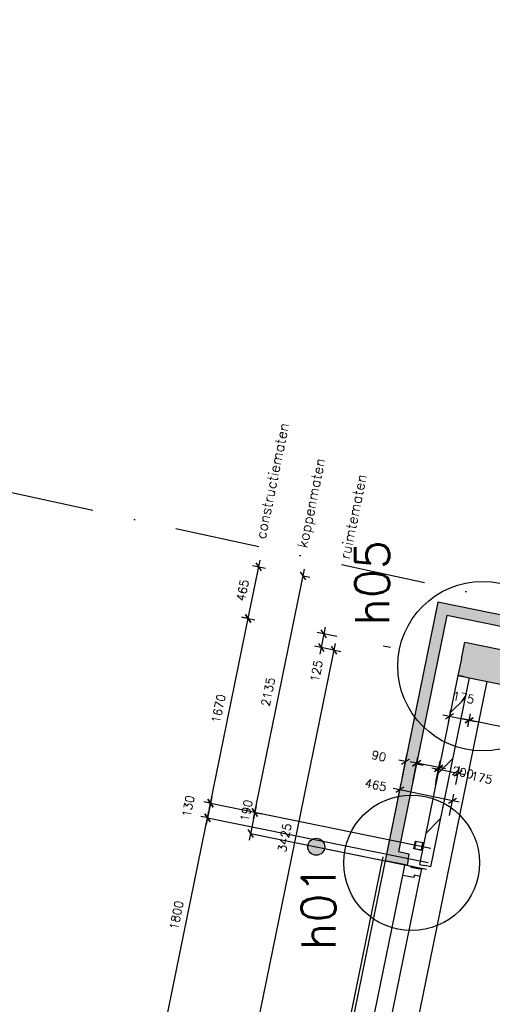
# Model space of a CAD drawing. Extents: x -29284 to 2055880, y -64816 to 121103.
# Tile 36 of 123: x 13499 to 17678, y 43901 to 52612. Entities that reach past the tile are written whole.
import ezdxf

# ---------------------------------------------------------------- set-up
doc = ezdxf.new("R2010")
doc.units = 0
doc.header["$LTSCALE"] = 50
doc.header["$MEASUREMENT"] = 0
doc.header["$PDMODE"] = 3
doc.header["$PDSIZE"] = 0.1
doc.linetypes.add('DASHDOT', pattern=[1, 0.5, -0.25, 0, -0.25])
doc.layers.get('0').update_dxf_attribs({"linetype": 'CONTINUOUS'})
doc.layers.get('DEFPOINTS').update_dxf_attribs({"linetype": 'CONTINUOUS'})
for name, color, linetype in [('_BRANDCOMPART', 6, 'DASHDOT'), ('_DETAILNUMMERS', 4, 'CONTINUOUS'), ('_DETAILNUMMERSTEKST', 4, 'CONTINUOUS'), ('A--A21--_F12--', 7, 'CONTINUOUS'), ('A--A21--_F123-', 9, 'CONTINUOUS'), ('A--A22--_F123-', 9, 'CONTINUOUS'), ('A--A28--_F-2--', 7, 'CONTINUOUS'), ('A--L21--', 3, 'CONTINUOUS'), ('A--L21--_F-2--', 7, 'CONTINUOUS'), ('A--L21--_F12--', 7, 'CONTINUOUS'), ('A--L21A3_BUITENWAND', 3, 'CONTINUOUS'), ('A--L22--_F-2--', 7, 'CONTINUOUS'), ('A--L28--', 7, 'CONTINUOUS'), ('A--L28--_F-2--', 7, 'CONTINUOUS'), ('A--L31--', 2, 'CONTINUOUS'), ('A--L31--_F123-', 7, 'CONTINUOUS'), ('A--M$1A-_F123-', 1, 'CONTINUOUS'), ('A--T01A-18_TEKST', 1, 'CONTINUOUS'), ('X--LR---_CP', 7, 'CONTINUOUS')]:
    doc.layers.add(name, color=color, linetype=linetype)
doc.layers.add('bruto vloeroppervlak', color=3, linetype='CONTINUOUS', plot=False)
doc.styles.add('ALFA-0_25', font='ROMANS')
doc.styles.add('HIEMSTRA', font='romans.shx')
doc.dimstyles.new('STANDARD$0', dxfattribs={"dimscale": 30, "dimtxt": 2.5, "dimasz": 2, "dimexe": 2, "dimexo": 0, "dimgap": 2, "dimtad": 1, "dimdec": 0, "dimzin": 0, "dimdsep": 46, "dimtxsty": 'ALFA-0_25', "dimblk1": 'OBLIQUE', "dimblk2": 'OBLIQUE', "dimsah": 1, "dimcen": -3, "dimdle": 2, "dimclrd": 1, "dimclre": 1, "dimclrt": 2, "dimadec": 0, "dimazin": 0, "dimtfac": 0.666667, "dimtofl": 0, "dimtmove": 2, "dimatfit": 3, "dimldrblk": 'OBLIQUE', "dimfxl": 1, "dimtvp": 0.833333, "dimtolj": 1, "dimtzin": 0, "dimarcsym": 0})

# ---------------------------------------------------------------- blocks, each defined once
blk = doc.blocks.new('*U1452')
at = {"layer": 'A--A22--_F123-', "linetype": 'Continuous'}
h = blk.add_hatch(dxfattribs=at)
h.set_pattern_fill('ALFALINE', color=256, scale=300, style=0)
h.set_pattern_definition([(45, (-17423.1, -46799.84), (-212.132, 212.132), [])])
h.paths.add_polyline_path([(0, 0), (49, -10), (-291.5, -1681.7), (-340.5, -1671.7), (-389.5, -1661.7), (-49, 10)])
at = {"layer": 'A--L22--_F-2--', "color": 3, "linetype": 'Continuous'}
for points in [[(0, 0), (-49, 10), (-389.5, -1661.7), (-340.5, -1671.7)], [(0, 0), (49, -10), (-291.5, -1681.7), (-340.5, -1671.7)]]:
    blk.add_lwpolyline(points, dxfattribs=at)
blk = doc.blocks.new('*U1451')
at = {"layer": 'A--A21--_F123-', "color": 2}
for points in [[(-2400.7, 489), (-2439.7, 548), (0, 0), (-39, 59)], [(0, 0), (39, -59), (-2400.7, 489), (-2361.7, 430.1)]]:
    blk.add_solid(points, dxfattribs=at)
at = {"layer": 'A--L21--_F-2--', "color": 3, "linetype": 'Continuous'}
for points in [[(-39, 59), (-39, 59), (-2439.7, 548), (-2439.7, 548)], [(39, -59), (39, -59), (-2361.7, 430.1), (-2361.7, 430.1)]]:
    blk.add_lwpolyline(points, dxfattribs=at)
blk = doc.blocks.new('*U1426')
at = {"layer": 'A--A21--_F123-', "color": 2}
for points in [[(0, 0), (-39, 59), (-446.1, -2190), (-505.1, -2229)], [(-446.1, -2190), (-387.1, -2151), (0, 0), (39, -59)]]:
    blk.add_solid(points, dxfattribs=at)
at = {"layer": 'A--L21--_F-2--', "color": 3, "linetype": 'Continuous'}
for points in [[(-39, 59), (-39, 59), (-505.1, -2229), (-505.1, -2229)], [(39, -59), (39, -59), (-387.1, -2151), (-387.1, -2151)]]:
    blk.add_lwpolyline(points, dxfattribs=at)
blk = doc.blocks.new('_OBLIQUE')
at = {"color": 0, "linetype": 'ByBlock'}
blk.add_line((-0.5, -0.5), (0.5, 0.5), dxfattribs=at)
blk = doc.blocks.new('*D160')
at = {"layer": 'A--M$1A-_F123-', "color": 1, "lineweight": -2, "transparency": 16777216}
for p, q in [((15583, 43618.1), (16290.6, 47091.8)), ((16267.6, 47035.2), (16337.4, 47021)), ((15584, 43679.1), (15653.7, 43664.9))]:
    blk.add_line(p, q, dxfattribs=at)
at = {"layer": 'DEFPOINTS', "color": 0, "transparency": 16777216}
for p in [(16267.6, 47035.2), (16278.6, 47033), (15584, 43679.1)]:
    blk.add_point(p, dxfattribs=at)
at = {"layer": 'A--M$1A-_F123-', "color": 1, "lineweight": -2, "transparency": 16777216, "xscale": 60, "yscale": 60, "zscale": 60}
for p, rotation in [((16278.6, 47033), 78.48629033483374), ((15594.9, 43676.9), 258.4862903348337)]:
    blk.add_blockref('_OBLIQUE', p, dxfattribs=dict(at, rotation=rotation))
at = {"layer": 'A--M$1A-_F123-', "color": 2, "transparency": 16777216, "insert": (15841.2, 45374.4), "char_height": 75, "attachment_point": 5, "rotation": 78.48629, "style": 'ALFA-0_25'}
blk.add_mtext('\\A1;3425', dxfattribs=at)
blk = doc.blocks.new('*D189')
at = {"layer": 'A--M$1A-_F123-', "color": 1, "lineweight": -2, "transparency": 16777216}
for p, q in [((16978.6, 45881.9), (17021.7, 46093.4)), ((17264.5, 45982.7), (16950.9, 46046.6)), ((17174.6, 45842), (17217.6, 46053.5))]:
    blk.add_line(p, q, dxfattribs=at)
at = {"layer": 'DEFPOINTS', "color": 0, "transparency": 16777216}
for p in [(17009.7, 46034.6), (16978.6, 45881.9), (17174.6, 45842)]:
    blk.add_point(p, dxfattribs=at)
at = {"layer": 'A--M$1A-_F123-', "color": 1, "lineweight": -2, "transparency": 16777216, "xscale": 60, "yscale": 60, "zscale": 60}
for p, rotation in [((17009.7, 46034.6), 168.4862903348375), ((17205.7, 45994.7), 348.4862903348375)]:
    blk.add_blockref('_OBLIQUE', p, dxfattribs=dict(at, rotation=rotation))
at = {"layer": 'A--M$1A-_F123-', "color": 2, "transparency": 16777216, "insert": (17417.7, 45951.5), "char_height": 75, "attachment_point": 5, "rotation": 348.48629, "style": 'ALFA-0_25'}
blk.add_mtext('\\A1;200', dxfattribs=at)
blk = doc.blocks.new('*D190')
at = {"layer": 'A--M$1A-_F123-', "color": 1, "lineweight": -2, "transparency": 16777216}
for p, q in [((16883.3, 45915.2), (16922.5, 46107.8)), ((16981.3, 45895.3), (17020.5, 46087.8)), ((16910.6, 46049), (16851.8, 46060.9)), ((17008.5, 46029), (17067.3, 46017))]:
    blk.add_line(p, q, dxfattribs=at)
at = {"layer": 'DEFPOINTS', "color": 0, "transparency": 16777216}
for p in [(16910.6, 46049), (16883.3, 45915.2), (16981.3, 45895.3)]:
    blk.add_point(p, dxfattribs=at)
at = {"layer": 'A--M$1A-_F123-', "color": 1, "lineweight": -2, "transparency": 16777216, "xscale": 60, "yscale": 60, "zscale": 60}
for p, rotation in [((16910.6, 46049), 348.4862903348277), ((17008.5, 46029), 168.4862903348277)]:
    blk.add_blockref('_OBLIQUE', p, dxfattribs=dict(at, rotation=rotation))
at = {"layer": 'A--M$1A-_F123-', "color": 2, "transparency": 16777216, "insert": (16674.7, 46097), "char_height": 75, "attachment_point": 5, "rotation": 348.48629, "style": 'ALFA-0_25'}
blk.add_mtext('\\A1;90', dxfattribs=at)
blk = doc.blocks.new('*D187')
at = {"layer": 'A--M$1A-_F123-', "color": 1, "lineweight": -2, "transparency": 16777216}
for p, q in [((16832.5, 45665.8), (16871.3, 45856.3)), ((17385.9, 45690.2), (16800.5, 45809.5)), ((17300.3, 45570.5), (17339.1, 45761))]:
    blk.add_line(p, q, dxfattribs=at)
at = {"layer": 'DEFPOINTS', "color": 0, "transparency": 16777216}
for p in [(16859.3, 45797.5), (16832.5, 45665.8), (17300.3, 45570.5)]:
    blk.add_point(p, dxfattribs=at)
at = {"layer": 'A--M$1A-_F123-', "color": 1, "lineweight": -2, "transparency": 16777216, "xscale": 60, "yscale": 60, "zscale": 60}
for p, rotation in [((16859.3, 45797.5), 168.4862903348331), ((17327.1, 45702.2), 348.4862903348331)]:
    blk.add_blockref('_OBLIQUE', p, dxfattribs=dict(at, rotation=rotation))
at = {"layer": 'A--M$1A-_F123-', "color": 2, "transparency": 16777216, "insert": (16647.3, 45840.7), "char_height": 75, "attachment_point": 5, "rotation": 348.48629, "style": 'ALFA-0_25'}
blk.add_mtext('\\A1;465', dxfattribs=at)
blk = doc.blocks.new('*D188')
at = {"layer": 'A--M$1A-_F123-', "color": 1, "lineweight": -2, "transparency": 16777216}
for p, q in [((17182.7, 45881.8), (17215.1, 46040.9)), ((17356.4, 45846.4), (17388.9, 46005.5)), ((17144.3, 45994.1), (17435.7, 45934.7))]:
    blk.add_line(p, q, dxfattribs=at)
at = {"layer": 'DEFPOINTS', "color": 0, "transparency": 16777216}
for p in [(17376.9, 45946.7), (17182.7, 45881.8), (17356.4, 45846.4)]:
    blk.add_point(p, dxfattribs=at)
at = {"layer": 'A--M$1A-_F123-', "color": 1, "lineweight": -2, "transparency": 16777216, "xscale": 60, "yscale": 60, "zscale": 60}
for p, rotation in [((17203.1, 45982.1), 168.4862903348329), ((17376.9, 45946.7), 348.4862903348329)]:
    blk.add_blockref('_OBLIQUE', p, dxfattribs=dict(at, rotation=rotation))
at = {"layer": 'A--M$1A-_F123-', "color": 2, "transparency": 16777216, "insert": (17583.7, 45904.6), "char_height": 75, "attachment_point": 5, "rotation": 348.48629, "style": 'ALFA-0_25'}
blk.add_mtext('\\A1;175', dxfattribs=at)
blk = doc.blocks.new('*D289')
at = {"layer": 'A--M$1A-_F123-', "color": 1, "lineweight": -2, "transparency": 16777216}
for p, q in [((17483.4, 46469.4), (17459.9, 46354.3)), ((23336.4, 45218.4), (17413.1, 46425)), ((23289.1, 45286.8), (23265.7, 45171.6))]:
    blk.add_line(p, q, dxfattribs=at)
at = {"layer": 'DEFPOINTS', "color": 0, "transparency": 16777216}
for p in [(17483.4, 46469.4), (17471.9, 46413), (23289.1, 45286.8)]:
    blk.add_point(p, dxfattribs=at)
at = {"layer": 'A--M$1A-_F123-', "color": 1, "lineweight": -2, "transparency": 16777216, "xscale": 60, "yscale": 60, "zscale": 60}
for p, rotation in [((17471.9, 46413), 168.4862903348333), ((23277.7, 45230.4), 348.4862903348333)]:
    blk.add_blockref('_OBLIQUE', p, dxfattribs=dict(at, rotation=rotation))
at = {"layer": 'A--M$1A-_F123-', "color": 2, "transparency": 16777216, "insert": (20394.2, 45917.3), "char_height": 75, "attachment_point": 5, "rotation": 348.48629, "style": 'ALFA-0_25'}
blk.add_mtext('\\A1;5925', dxfattribs=at)
blk = doc.blocks.new('*D290')
at = {"layer": 'A--M$1A-_F123-', "color": 1, "lineweight": -2, "transparency": 16777216}
for p, q in [((17530.7, 46401.1), (17241.6, 46460)), ((17289.5, 46394.3), (17312.4, 46506.8)), ((17460.9, 46359.3), (17483.9, 46471.8))]:
    blk.add_line(p, q, dxfattribs=at)
at = {"layer": 'DEFPOINTS', "color": 0, "transparency": 16777216}
for p in [(17300.4, 46448), (17289.5, 46394.3), (17460.9, 46359.3)]:
    blk.add_point(p, dxfattribs=at)
at = {"layer": 'A--M$1A-_F123-', "color": 1, "lineweight": -2, "transparency": 16777216, "xscale": 60, "yscale": 60, "zscale": 60}
for p, rotation in [((17300.4, 46448), 168.48629033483), ((17471.9, 46413), 348.4862903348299)]:
    blk.add_blockref('_OBLIQUE', p, dxfattribs=dict(at, rotation=rotation))
at = {"layer": 'A--M$1A-_F123-', "color": 2, "transparency": 16777216, "insert": (17423.6, 46614.2), "char_height": 75, "attachment_point": 5, "rotation": 348.48629, "style": 'ALFA-0_25'}
blk.add_mtext('\\A1;175', dxfattribs=at)
blk = doc.blocks.new('*D443')
at = {"layer": 'A--M$1A-_F123-', "color": 1, "lineweight": -2, "transparency": 16777216}
for p, q in [((16201.4, 47237.5), (16152.5, 46997.4)), ((16303.5, 47155.5), (16130.7, 47190.7)), ((16278.6, 47033), (16105.7, 47068.2))]:
    blk.add_line(p, q, dxfattribs=at)
at = {"layer": 'DEFPOINTS', "color": 0, "transparency": 16777216}
for p in [(16303.5, 47155.5), (16164.5, 47056.2), (16278.6, 47033)]:
    blk.add_point(p, dxfattribs=at)
at = {"layer": 'A--M$1A-_F123-', "color": 1, "lineweight": -2, "transparency": 16777216, "xscale": 60, "yscale": 60, "zscale": 60}
for p, rotation in [((16189.5, 47178.7), 78.48629033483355), ((16164.5, 47056.2), 258.4862903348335)]:
    blk.add_blockref('_OBLIQUE', p, dxfattribs=dict(at, rotation=rotation))
at = {"layer": 'A--M$1A-_F123-', "color": 2, "transparency": 16777216, "insert": (16122.4, 46849.4), "char_height": 75, "attachment_point": 5, "rotation": 78.48629, "style": 'ALFA-0_25'}
blk.add_mtext('\\A1;125', dxfattribs=at)
blk = doc.blocks.new('*U1243')
at = {"layer": 'A--A21--_F123-', "linetype": 'Continuous'}
blk.add_hatch(color=256, dxfattribs=at).paths.add_polyline_path([(0, 0), (-29.9, -147), (6025.7, -1380.5), (6055.6, -1233.5), (6085.6, -1086.6), (29.9, 147)])
at = {"layer": 'A--A21--_F12--', "color": 8}
for points in [[(6055.6, -1233.5), (6085.6, -1086.6), (0, 0), (29.9, 147)], [(0, 0), (-29.9, -147), (6055.6, -1233.5), (6025.7, -1380.5)]]:
    blk.add_solid(points, dxfattribs=at)
at = {"layer": 'A--L21--_F12--', "color": 3, "linetype": 'Continuous'}
for points in [[(0, 0), (29.9, 147), (6085.6, -1086.6), (6055.6, -1233.5)], [(0, 0), (-29.9, -147), (6025.7, -1380.5), (6055.6, -1233.5)]]:
    blk.add_lwpolyline(points, dxfattribs=at)
blk = doc.blocks.new('*D565')
at = {"layer": 'A--M$1A-_F123-', "color": 1, "linetype": 'Continuous', "lineweight": -2, "transparency": 16777216}
for p, q in [((14789.1, 43728.8), (15172.3, 45610.2)), ((15160.3, 45551.4), (15219.1, 45539.4)), ((14801.1, 43787.6), (14859.9, 43775.6))]:
    blk.add_line(p, q, dxfattribs=at)
at = {"layer": 'DEFPOINTS', "color": 0, "linetype": 'Continuous', "transparency": 16777216}
for p in [(15160.3, 45551.4), (15160.3, 45551.4), (14801.1, 43787.6)]:
    blk.add_point(p, dxfattribs=at)
at = {"layer": 'A--M$1A-_F123-', "color": 1, "linetype": 'Continuous', "lineweight": -2, "transparency": 16777216, "xscale": 60, "yscale": 60, "zscale": 60}
for p, rotation in [((15160.3, 45551.4), 78.48629033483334), ((14801.1, 43787.6), 258.4862903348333)]:
    blk.add_blockref('_OBLIQUE', p, dxfattribs=dict(at, rotation=rotation))
at = {"layer": 'A--M$1A-_F123-', "color": 2, "linetype": 'Continuous', "transparency": 16777216, "insert": (14885.2, 44688.9), "char_height": 75, "attachment_point": 5, "rotation": 78.48629, "style": 'ALFA-0_25'}
blk.add_mtext('\\A1;1800', dxfattribs=at)
blk = doc.blocks.new('Q020607-')
at = {"layer": 'A--A28--_F-2--', "color": 3}
for points in [[(-31.4, 31.5), (-35, -34.9), (-35, 35.1)], [(-31.4, 31.5), (-35, 35.1), (35, 35.1)], [(-31.4, 31.5), (-31.4, -31.3), (-35, -34.9)], [(35, 35.1), (31.4, 31.5), (-31.4, 31.5)], [(35, 35.1), (35, -34.9), (31.4, 31.5)], [(35, -34.9), (31.4, -31.3), (31.4, 31.5)], [(35, -34.9), (-35, -34.9), (-31.4, -31.3)], [(35, -34.9), (-31.4, -31.3), (31.4, -31.3)]]:
    blk.add_solid(points, dxfattribs=at)
at = {"layer": 'A--L28--_F-2--', "color": 3, "linetype": 'Continuous'}
blk.add_lwpolyline([(-35, -34.9), (-31.4, -31.3), (-31.4, 31.5), (31.4, 31.5), (31.4, -31.3), (-31.4, -31.3), (-35, -34.9), (35, -34.9), (35, 35.1), (-35, 35.1)], close=True, dxfattribs=at)
at = {"layer": 'X--LR---_CP', "color": 4, "linetype": 'Continuous'}
for p in [(-35, 0.1), (0, 0), (35, 0.1)]:
    blk.add_point(p, dxfattribs=at)
blk = doc.blocks.new('*U1229')
at = {"layer": 'A--A21--_F123-', "color": 2}
for points in [[(0, 0), (-10, -49), (-143.6, 29.2), (-202.5, -9.8)], [(-143.6, 29.2), (-84.6, 68.3), (0, 0), (10, 49)]]:
    blk.add_solid(points, dxfattribs=at)
at = {"layer": 'A--L21--_F-2--', "color": 3, "linetype": 'Continuous'}
for points in [[(0, 0), (-10, -49), (-202.5, -9.8), (-202.5, -9.8)], [(0, 0), (10, 49), (-84.6, 68.3), (-84.6, 68.3)]]:
    blk.add_lwpolyline(points, dxfattribs=at)
blk = doc.blocks.new('*D576')
at = {"layer": 'A--M$1A-_F123-', "color": 1, "linetype": 'Continuous', "lineweight": -2, "transparency": 16777216}
for p, q in [((15566.3, 45540.1), (16016.4, 47749.7)), ((16004.4, 47690.9), (16063.2, 47679)), ((15578.2, 45598.9), (15637, 45586.9))]:
    blk.add_line(p, q, dxfattribs=at)
at = {"layer": 'DEFPOINTS', "color": 0, "linetype": 'Continuous', "transparency": 16777216}
for p in [(16004.4, 47690.9), (16004.4, 47690.9), (15578.2, 45598.9)]:
    blk.add_point(p, dxfattribs=at)
at = {"layer": 'A--M$1A-_F123-', "color": 1, "linetype": 'Continuous', "lineweight": -2, "transparency": 16777216, "xscale": 60, "yscale": 60, "zscale": 60}
for p, rotation in [((16004.4, 47690.9), 78.48629033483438), ((15578.2, 45598.9), 258.4862903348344)]:
    blk.add_blockref('_OBLIQUE', p, dxfattribs=dict(at, rotation=rotation))
at = {"layer": 'A--M$1A-_F123-', "color": 2, "linetype": 'Continuous', "transparency": 16777216, "insert": (15695.8, 46664.4), "char_height": 75, "attachment_point": 5, "rotation": 78.48629, "style": 'ALFA-0_25'}
blk.add_mtext('\\A1;2135', dxfattribs=at)
blk = doc.blocks.new('*D577')
at = {"layer": 'A--M$1A-_F123-', "color": 1, "linetype": 'Continuous', "lineweight": -2, "transparency": 16777216}
for p, q in [((15174.3, 45620), (15531.6, 47373.9)), ((15519.6, 47315.1), (15460.8, 47327.1)), ((15186.3, 45678.8), (15127.5, 45690.7))]:
    blk.add_line(p, q, dxfattribs=at)
at = {"layer": 'DEFPOINTS', "color": 0, "linetype": 'Continuous', "transparency": 16777216}
for p in [(15519.6, 47315.1), (15519.6, 47315.1), (15186.3, 45678.8)]:
    blk.add_point(p, dxfattribs=at)
at = {"layer": 'A--M$1A-_F123-', "color": 1, "linetype": 'Continuous', "lineweight": -2, "transparency": 16777216, "xscale": 60, "yscale": 60, "zscale": 60}
for p, rotation in [((15519.6, 47315.1), 78.48629033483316), ((15186.3, 45678.8), 258.4862903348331)]:
    blk.add_blockref('_OBLIQUE', p, dxfattribs=dict(at, rotation=rotation))
at = {"layer": 'A--M$1A-_F123-', "color": 2, "linetype": 'Continuous', "transparency": 16777216, "insert": (15257.4, 46516.4), "char_height": 75, "attachment_point": 5, "rotation": 78.48629, "style": 'ALFA-0_25'}
blk.add_mtext('\\A1;1670', dxfattribs=at)
blk = doc.blocks.new('*D578')
at = {"layer": 'A--M$1A-_F123-', "color": 1, "linetype": 'Continuous', "lineweight": -2, "transparency": 16777216}
for p, q in [((15507.7, 47256.4), (15624.4, 47829.6)), ((15557.7, 47781.9), (15671.2, 47758.8)), ((15464.9, 47326.3), (15578.4, 47303.2))]:
    blk.add_line(p, q, dxfattribs=at)
at = {"layer": 'DEFPOINTS', "color": 0, "linetype": 'Continuous', "transparency": 16777216}
for p in [(15557.7, 47781.9), (15612.4, 47770.8), (15464.9, 47326.3)]:
    blk.add_point(p, dxfattribs=at)
at = {"layer": 'A--M$1A-_F123-', "color": 1, "linetype": 'Continuous', "lineweight": -2, "transparency": 16777216, "xscale": 60, "yscale": 60, "zscale": 60}
for p, rotation in [((15612.4, 47770.8), 78.48629033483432), ((15519.6, 47315.1), 258.4862903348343)]:
    blk.add_blockref('_OBLIQUE', p, dxfattribs=dict(at, rotation=rotation))
at = {"layer": 'A--M$1A-_F123-', "color": 2, "linetype": 'Continuous', "transparency": 16777216, "insert": (15470.5, 47562.4), "char_height": 75, "attachment_point": 5, "rotation": 78.48629, "style": 'ALFA-0_25'}
blk.add_mtext('\\A1;465', dxfattribs=at)
blk = doc.blocks.new('*D625')
at = {"layer": 'A--M$1A-_F123-', "color": 1, "linetype": 'Continuous', "lineweight": -2, "transparency": 16777216}
for p, q in [((15198.3, 45737.5), (15148.4, 45492.6)), ((15189.9, 45678), (15127.5, 45690.7)), ((15164, 45550.6), (15101.5, 45563.3))]:
    blk.add_line(p, q, dxfattribs=at)
at = {"layer": 'DEFPOINTS', "color": 0, "linetype": 'Continuous', "transparency": 16777216}
for p in [(15189.9, 45678), (15160.3, 45551.4), (15164, 45550.6)]:
    blk.add_point(p, dxfattribs=at)
at = {"layer": 'A--M$1A-_F123-', "color": 1, "linetype": 'Continuous', "lineweight": -2, "transparency": 16777216, "xscale": 60, "yscale": 60, "zscale": 60}
for p, rotation in [((15186.3, 45678.8), 78.48629033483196), ((15160.3, 45551.4), 258.486290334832)]:
    blk.add_blockref('_OBLIQUE', p, dxfattribs=dict(at, rotation=rotation))
at = {"layer": 'A--M$1A-_F123-', "color": 2, "linetype": 'Continuous', "transparency": 16777216, "insert": (14989.6, 45652.5), "char_height": 75, "attachment_point": 5, "rotation": 78.48629, "style": 'ALFA-0_25'}
blk.add_mtext('\\A1;130', dxfattribs=at)
blk = doc.blocks.new('*D626')
at = {"layer": 'A--M$1A-_F123-', "color": 1, "linetype": 'Continuous', "lineweight": -2, "transparency": 16777216}
for p, q in [((15590.2, 45657.7), (15528.3, 45353.9)), ((15578.2, 45598.9), (15637, 45586.9)), ((15540.3, 45412.7), (15599.1, 45400.8))]:
    blk.add_line(p, q, dxfattribs=at)
at = {"layer": 'DEFPOINTS', "color": 0, "linetype": 'Continuous', "transparency": 16777216}
for p in [(15578.2, 45598.9), (15540.3, 45412.7), (15540.3, 45412.7)]:
    blk.add_point(p, dxfattribs=at)
at = {"layer": 'A--M$1A-_F123-', "color": 1, "linetype": 'Continuous', "lineweight": -2, "transparency": 16777216, "xscale": 60, "yscale": 60, "zscale": 60}
for p, rotation in [((15578.2, 45598.9), 78.4862903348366), ((15540.3, 45412.7), 258.4862903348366)]:
    blk.add_blockref('_OBLIQUE', p, dxfattribs=dict(at, rotation=rotation))
at = {"layer": 'A--M$1A-_F123-', "color": 2, "linetype": 'Continuous', "transparency": 16777216, "insert": (15503.2, 45614.2), "char_height": 75, "attachment_point": 5, "rotation": 78.48629, "style": 'ALFA-0_25'}
blk.add_mtext('\\A1;190', dxfattribs=at)
blk = doc.blocks.new('DILATATIEVOEG')
at = {"layer": 'A--L21A3_BUITENWAND', "linetype": 'Continuous'}
h = blk.add_hatch(color=256, dxfattribs=at)
edge = h.paths.add_edge_path()
edge.add_arc((-800, 0), 75, 0, 360)
blk.add_line((-800, 0), (0, 0), dxfattribs=at)
blk.add_circle((-800, 0), 75, dxfattribs=at)
at = {"layer": 'X--LR---_CP', "linetype": 'Continuous'}
blk.add_point((0, 0), dxfattribs=at)

msp = doc.modelspace()

# ---------------------------------------------------------------- linework, layer by layer
at = {"linetype": 'Continuous'}
msp.add_line((16713.2, 47072), (16777.6, 47058.9), dxfattribs=at)
at = {"layer": '_BRANDCOMPART', "ltscale": 30}
msp.add_lwpolyline([(10482.8, 49070.1), (10482.8, 49070.1), (25463.6, 45803.4), (24578.4, 42182.6), (27872.5, 41490.5), (27040.2, 37399.2), (23758.4, 38071.7), (22385.7, 31507.4)], dxfattribs=at)
at = {"layer": '_DETAILNUMMERS'}
for centre, radius in [((17592.6, 46892.4), 750), ((16964, 45152.3), 600)]:
    msp.add_circle(centre, radius, dxfattribs=at)
at = {"layer": 'A--L21--'}
msp.add_lwpolyline([(17628.9, 46757.9), (16948.7, 43419)], dxfattribs=at)
at = {"layer": 'A--L31--', "color": 2, "linetype": 'Continuous'}
msp.add_lwpolyline([(17050.5, 45095.9), (17037.5, 45032.2), (16987.5, 45042.4), (16983.3, 45021.8), (16886.3, 45041.6), (16900.9, 45113.1), (16905.3, 45134.7), (16920, 45131.7), (16958.2, 45123.9), (16956.4, 45115.1)], close=True, dxfattribs=at)
at = {"layer": 'A--L31--_F123-', "color": 1, "linetype": 'Continuous'}
for p, q in [((16710.2, 45204), (15997.9, 41706.8)), ((13706.9, 29433.1), (16892.1, 45070)), ((17043.3, 45060.6), (13849.6, 29382.7))]:
    msp.add_line(p, q, dxfattribs=at)
at = {"layer": 'A--M$1A-_F123-', "linetype": 'Continuous'}
for p, q in [((15186.3, 45678.8), (17135.2, 45281.7)), ((15160.3, 45551.4), (17109.3, 45154.4)), ((15540.3, 45412.7), (17097.3, 45095.6))]:
    msp.add_line(p, q, dxfattribs=at)
at = {"layer": 'bruto vloeroppervlak', "linetype": 'Continuous'}
msp.add_lwpolyline([(23092.3, 64121.8), (19598.3, 46969.1), (17197.6, 47458.1), (7327.1, -997.8), (14132.7, -997.8), (14132.6, -823.2), (16094.5, -822.8), (16668.4, 1994.3), (16668.4, 2051.9), (25504.7, 2051.9), (31588.1, 31970), (31674.3, 31966.8), (39309.5, 31966.8)], dxfattribs=at)

# ---------------------------------------------------------------- block references
at = {"layer": 'A--L21--', "linetype": 'Continuous'}
for name, p in [('*U1426', (17236.6, 47399.1)), ('*U1451', (19637.3, 46910.1)), ('*U1243', (17404.1, 46956.8)), ('*U1452', (17423.1, 46799.8)), ('*U1229', (16934.1, 45179.9))]:
    msp.add_blockref(name, p, dxfattribs=at)
at = {"layer": 'A--L21A3_BUITENWAND', "color": 1, "rotation": 348.486290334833}
msp.add_blockref('DILATATIEVOEG', (16905.3, 45134.7), dxfattribs=at)
at = {"layer": 'A--L28--', "xscale": -1, "rotation": 78.48629033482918}
msp.add_blockref('Q020607-', (17026.5, 45303.9), dxfattribs=at)

# ---------------------------------------------------------------- texts
at = {"layer": '_DETAILNUMMERSTEKST', "style": 'ALFA-0_25'}
for s, p in [('h05', (16766.8, 47249.9)), ('h01', (16291.4, 44378.7))]:
    msp.add_text(s, height=300, rotation=90, dxfattribs=at).set_placement(p)
at = {"layer": 'A--T01A-18_TEKST', "style": 'HIEMSTRA'}
for s, p in [('constructiematen', (15671.4, 48010.8)), ('koppenmaten', (16039.5, 47931.3)), ('ruimtematen', (16415.4, 47831.1))]:
    msp.add_text(s, height=90, rotation=78.48629, dxfattribs=at).set_placement(p)

# ---------------------------------------------------------------- dimensions: what is measured, and where the dimension line sits
at = {"layer": 'A--M$1A-_F123-', "linetype": 'Continuous'}
for p1, p2, distance, picture, middle in [((15464.9, 47326.3), (15557.7, 47781.9), -55.8, '*D578', (15470.5, 47562.4)), ((15578.2, 45598.9), (16004.4, 47690.9), 0, '*D576', (15695.8, 46664.4)), ((15186.3, 45678.8), (15519.6, 47315.1), 0, '*D577', (15257.4, 46516.4)), ((15189.9, 45678), (15164, 45550.6), -3.7, '*D625', (14989.6, 45652.5)), ((14801.1, 43787.6), (15160.3, 45551.4), 0, '*D565', (14885.2, 44688.9))]:
    dim = msp.add_aligned_dim(p1=p1, p2=p2, distance=distance, dimstyle='STANDARD$0', dxfattribs=at)
    dim.commit()
    dim.dimension.update_dxf_attribs({"geometry": picture, "text_midpoint": middle})
at = {"layer": 'A--M$1A-_F123-'}
for base, p1, p2, angle, picture, middle in [((16164.5, 47056.2), (16303.5, 47155.5), (16278.6, 47033), 258.48629, '*D443', (16122.4, 46849.4)), ((17009.7, 46034.6), (17174.6, 45842), (16978.6, 45881.9), 168.48629, '*D189', (17417.7, 45951.5))]:
    dim = msp.add_linear_dim(base=base, p1=p1, p2=p2, angle=angle, dimstyle='STANDARD$0', dxfattribs=at)
    dim.commit()
    dim.dimension.update_dxf_attribs({"geometry": picture, "text_midpoint": middle, "dimtype": 161})
dim = msp.add_linear_dim(base=(16278.6, 47033), p1=(15584, 43679.1), p2=(16267.6, 47035.2), angle=78.48629, dimstyle='STANDARD$0', dxfattribs=at)
dim.commit()
dim.dimension.update_dxf_attribs({"geometry": '*D160', "text_midpoint": (15841.2, 45374.4)})
for p1, p2, distance, picture, middle in [((17460.9, 46359.3), (17289.5, 46394.3), -54.8, '*D290', (17423.6, 46614.2)), ((23289.1, 45286.8), (17483.4, 46469.4), 57.5, '*D289', (20394.2, 45917.3))]:
    dim = msp.add_aligned_dim(p1=p1, p2=p2, distance=distance, dimstyle='STANDARD$0', dxfattribs=at)
    dim.commit()
    dim.dimension.update_dxf_attribs({"geometry": picture, "text_midpoint": middle})
for base, p1, p2, angle, text, picture, middle in [((16910.6, 46049), (16981.3, 45895.3), (16883.3, 45915.2), 168.48629, '90', '*D190', (16674.7, 46097)), ((17376.9, 45946.7), (17182.7, 45881.8), (17356.4, 45846.4), 348.48629, '175', '*D188', (17583.7, 45904.6)), ((16859.3, 45797.5), (17300.3, 45570.5), (16832.5, 45665.8), 168.48629, '465', '*D187', (16647.3, 45840.7))]:
    dim = msp.add_linear_dim(base=base, p1=p1, p2=p2, angle=angle, text=text, dimstyle='STANDARD$0', dxfattribs=at)
    dim.commit()
    dim.dimension.update_dxf_attribs({"geometry": picture, "text_midpoint": middle, "dimtype": 161})
at = {"layer": 'A--M$1A-_F123-', "linetype": 'Continuous'}
dim = msp.add_linear_dim(base=(15540.3, 45412.7), p1=(15578.2, 45598.9), p2=(15540.3, 45412.7), angle=258.48629, dimstyle='STANDARD$0', dxfattribs=at)
dim.commit()
dim.dimension.update_dxf_attribs({"geometry": '*D626', "text_midpoint": (15503.2, 45614.2), "dimtype": 161})

doc.saveas('drawing.dxf')
